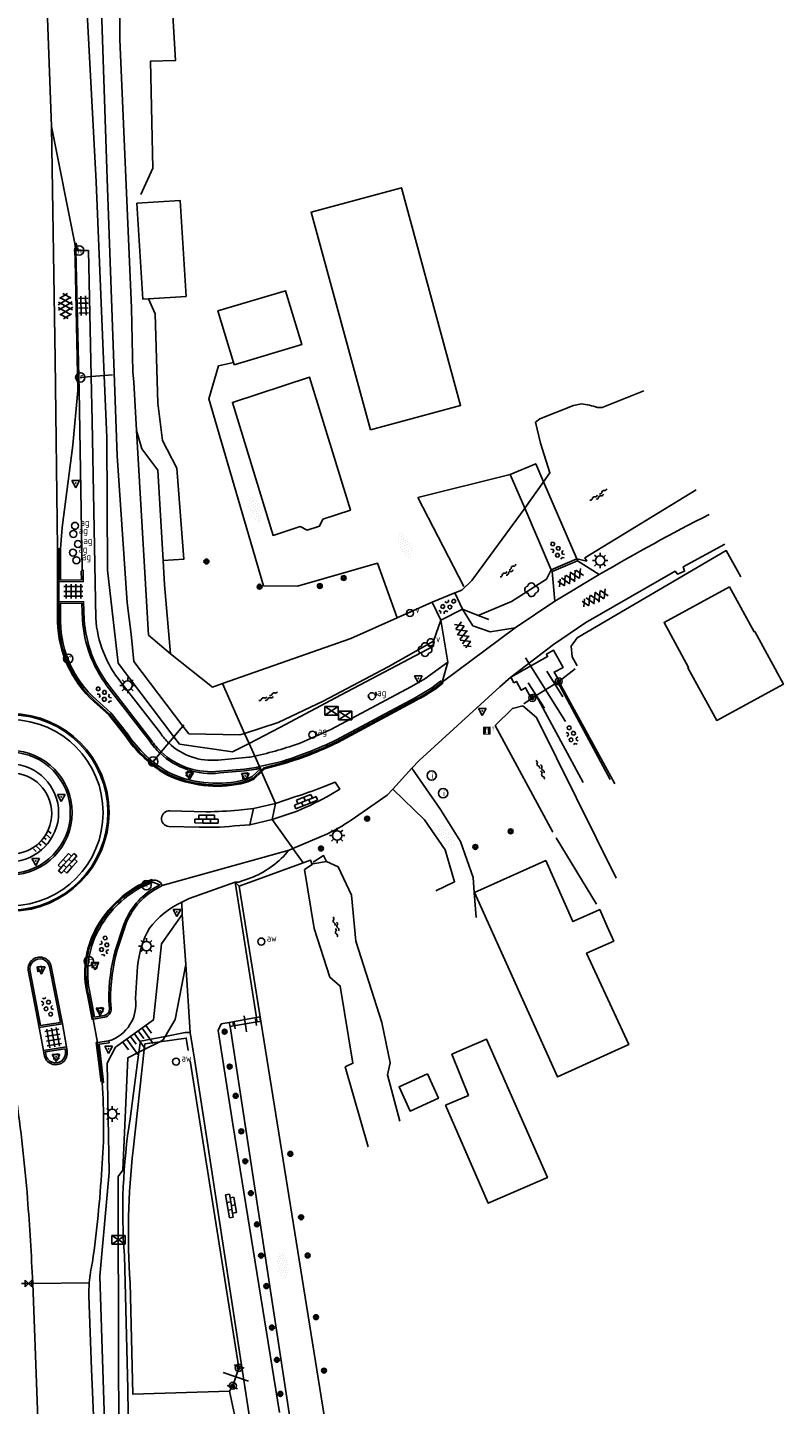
# Model space of a CAD drawing. Extents: x 121149 to 123702, y 457169 to 470031.
# Tile 23 of 87: x 122487 to 122585, y 460204 to 460381. Entities that reach past the tile are written whole.
import ezdxf

# ---------------------------------------------------------------- set-up
doc = ezdxf.new("R2010")
doc.units = 0
doc.header["$LTSCALE"] = 4
doc.layers.get('0').update_dxf_attribs({"color": 8, "linetype": 'CONTINUOUS'})
doc.layers.add('REFERENTIE', color=8, linetype='CONTINUOUS')
doc.styles.add('ISO', font='ISO')
doc.styles.get("Standard").update_dxf_attribs({"font": 'ISO'})

# ---------------------------------------------------------------- blocks, each defined once
blk = doc.blocks.new('asfalt6')
at = {"color": 0, "linetype": 'ByBlock', "lineweight": -2}
for p, q in [((-0.93, 0.18), (0.7, 1.13)), ((-0.89, -0.52), (0.89, 0.52)), ((-0.89, 0.52), (0.89, -0.52)), ((-0.76, 1.01), (0.3, 1.62)), ((-0.7, 1.13), (0.93, 0.18)), ((-0.3, 1.62), (0.76, 1.01)), ((-0.93, -0.18), (0.7, -1.13)), ((-0.76, -1.01), (0.3, -1.62)), ((-0.7, -1.13), (0.93, -0.18)), ((-0.3, -1.62), (0.76, -1.01))]:
    blk.add_line(p, q, dxfattribs=at)
blk = doc.blocks.new('bushalte')
at = {"color": 0}
blk.add_circle((0, 0), 0.6, dxfattribs=at)
at = {"color": 0, "linetype": 'Continuous', "style": 'ISO'}
blk.add_attdef('H', (-0.21, -0.4), '', height=0.8, dxfattribs=at)
blk = doc.blocks.new('kolk')
at = {"color": 0}
blk.add_circle((0, 0), 0.6, dxfattribs=at)
at = {"color": 0, "linetype": 'Continuous', "style": 'ISO'}
blk.add_attdef('KOLK', (-0.04, -0.26), '', height=0.8, dxfattribs=at)
blk = doc.blocks.new('tegels4')
at = {"color": 0, "linetype": 'ByBlock', "lineweight": -2}
for p, q in [((0.62, 0.94), (-0.62, 0.94)), ((0.62, 0.31), (-0.62, 0.31)), ((-0.31, -1.23), (-0.31, 1.25)), ((0.31, -1.23), (0.31, 1.25)), ((0.62, -0.31), (-0.62, -0.31)), ((0.62, -0.94), (-0.62, -0.94))]:
    blk.add_line(p, q, dxfattribs=at)
blk = doc.blocks.new('afsl-gas')
at = {"color": 0}
blk.add_circle((0, 0), 0.45, dxfattribs=at)
at = {"color": 0, "style": 'ISO'}
blk.add_attdef('AFSL-GAS', (0.7, 0), '', height=0.9, dxfattribs=at)
blk = doc.blocks.new('verkeersbord-pl')
at = {"linetype": 'Continuous'}
blk.add_circle((0, 0), 0.03, dxfattribs=at)
blk = doc.blocks.new('verkeersbord')
at = {"color": 0}
for p, q in [((0.5, 0.32), (-0.5, 0.32)), ((-0.5, 0.32), (0, -0.6)), ((0, -0.6), (0.5, 0.32))]:
    blk.add_line(p, q, dxfattribs=at)
blk = doc.blocks.new('struik')
at = {"color": 0, "linetype": 'Continuous'}
for centre, start, end in [((-0.44, 0), 91.0912, 268.9013), ((0, 0.44), 1.0233, 178.9632), ((0.44, 0), 271.6625, 88.3448), ((0, -0.45), 180.4729, 359.5406)]:
    blk.add_arc(centre, 0.45, start, end, dxfattribs=at)
blk = doc.blocks.new('asfalt4')
at = {"color": 0, "linetype": 'ByBlock', "lineweight": -2}
for p, q in [((-0.63, 0.38), (0.64, 1.04)), ((-0.63, 0.4), (0.66, -0.42)), ((-0.57, -0.3), (0.73, 0.38)), ((-0.53, 1.07), (0.74, 0.27)), ((-0.52, 1.14), (0.54, 1.69)), ((-0.43, 1.75), (0.63, 1.08)), ((-0.56, -0.38), (0.58, -1.1)), ((-0.49, -0.96), (0.67, -0.36)), ((-0.46, -1.19), (0.39, -1.73)), ((-0.34, -1.59), (0.57, -1.11))]:
    blk.add_line(p, q, dxfattribs=at)
blk = doc.blocks.new('water')
at = {"color": 0, "linetype": 'ByBlock', "lineweight": -2}
for centre, start, end in [((-0.01, 0.75), 129.7446, 230.2554), ((-0.32, 1.12), 309.7446, 50.2554), ((-0.32, 0.37), 309.7446, 50.2554), ((0.32, 0.01), 129.7446, 230.2554), ((0, 0.38), 309.7446, 50.2554), ((-0.01, -0.74), 129.7446, 230.2554), ((-0.32, -0.37), 309.7446, 50.2554), ((-0.32, -1.12), 309.7446, 50.2554), ((0, -0.37), 309.7446, 50.2554)]:
    blk.add_arc(centre, 0.244, start, end, dxfattribs=at)
blk = doc.blocks.new('lichtmast')
at = {"color": 0}
for p, q in [((-0.6, 0), (-1, 0)), ((-0.71, 0.71), (-0.42, 0.42)), ((0, 0.6), (0, 1)), ((0.42, 0.42), (0.71, 0.71)), ((0.6, 0), (1, 0)), ((-0.42, -0.42), (-0.71, -0.71)), ((0, -0.6), (0, -1)), ((0.42, -0.42), (0.71, -0.71))]:
    blk.add_line(p, q, dxfattribs=at)
blk.add_circle((0, 0), 0.6, dxfattribs=at)
blk = doc.blocks.new('beton4')
at = {"color": 0, "linetype": 'ByBlock', "lineweight": -2}
for p, q in [((-0.68, 0.66), (-0.45, 0.52)), ((-0.45, 0.26), (-0.68, 0.13)), ((-0.23, 1.44), (-0.45, 1.31)), ((-0.45, 1.31), (-0.45, 1.05)), ((-0.45, 1.05), (-0.23, 0.92)), ((-0.45, 0.52), (-0.45, 0.26)), ((0, 1.31), (-0.23, 1.44)), ((-0.23, 0.92), (0, 1.05)), ((0, 1.05), (0, 1.31)), ((0, 0.52), (0.23, 0.66)), ((0, 0.26), (0, 0.52)), ((0.23, 0.13), (0, 0.26)), ((0.23, 0.66), (0.45, 0.52)), ((0.45, 0.26), (0.23, 0.13)), ((0.45, 0.52), (0.45, 0.26)), ((-0.45, -0.26), (-0.23, -0.13)), ((-0.45, -0.52), (-0.45, -0.26)), ((-0.23, -0.66), (-0.45, -0.52)), ((-0.23, -0.13), (0, -0.26)), ((0, -0.52), (-0.23, -0.66)), ((0, -0.26), (0, -0.52)), ((0, -1.05), (0.23, -0.92)), ((0.23, -0.92), (0.45, -1.05)), ((0.45, -0.26), (0.68, -0.13)), ((0.45, -0.52), (0.45, -0.26)), ((0.68, -0.66), (0.45, -0.52))]:
    blk.add_line(p, q, dxfattribs=at)
blk = doc.blocks.new('tegels6')
at = {"color": 0, "linetype": 'ByBlock', "lineweight": -2}
for p, q in [((0.92, 0.95), (-0.92, 0.95)), ((0.92, 0.32), (-0.92, 0.32)), ((-0.62, -1.22), (-0.62, 1.22)), ((0, -1.22), (0, 1.22)), ((0.62, -1.22), (0.62, 1.22)), ((0.92, -0.3), (-0.92, -0.3)), ((0.92, -0.93), (-0.92, -0.93))]:
    blk.add_line(p, q, dxfattribs=at)
blk = doc.blocks.new('boom')
at = {"color": 0}
for radius in [0.315, 0.225, 0.135]:
    blk.add_circle((0, 0), radius, dxfattribs=at)
blk = doc.blocks.new('halfverhard4')
at = {"color": 0, "linetype": 'ByBlock', "lineweight": -2}
for p, q in [((-0.625, 0.625), (-0.625, 0.625)), ((-0.625, 0), (-0.625, 0)), ((-0.46875, 0.9375), (-0.46875, 0.9375)), ((-0.46875, 0.3125), (-0.46875, 0.3125)), ((-0.3125, 1.25), (-0.3125, 1.25)), ((-0.3125, 0.625), (-0.3125, 0.625)), ((-0.3125, 0), (-0.3125, 0)), ((-0.15625, 1.5625), (-0.15625, 1.5625)), ((-0.15625, 0.9375), (-0.15625, 0.9375)), ((-0.15625, 0.3125), (-0.15625, 0.3125)), ((0, 1.25), (0, 1.25)), ((0, 0.625), (0, 0.625)), ((0, 0), (0, 0)), ((0.15625, 1.5625), (0.15625, 1.5625)), ((0.15625, 0.9375), (0.15625, 0.9375)), ((0.15625, 0.3125), (0.15625, 0.3125)), ((0.3125, 1.25), (0.3125, 1.25)), ((0.3125, 0.625), (0.3125, 0.625)), ((0.3125, 0), (0.3125, 0)), ((0.46875, 0.9375), (0.46875, 0.9375)), ((0.46875, 0.3125), (0.46875, 0.3125)), ((0.625, 0.625), (0.625, 0.625)), ((0.625, 0), (0.625, 0)), ((-0.625, -0.625), (-0.625, -0.625)), ((-0.46875, -0.3125), (-0.46875, -0.3125)), ((-0.46875, -0.9375), (-0.46875, -0.9375)), ((-0.3125, -0.625), (-0.3125, -0.625)), ((-0.3125, -1.25), (-0.3125, -1.25)), ((-0.15625, -0.3125), (-0.15625, -0.3125)), ((-0.15625, -0.9375), (-0.15625, -0.9375)), ((-0.15625, -1.5625), (-0.15625, -1.5625)), ((0, -0.625), (0, -0.625)), ((0, -1.25), (0, -1.25)), ((0.15625, -0.3125), (0.15625, -0.3125)), ((0.15625, -0.9375), (0.15625, -0.9375)), ((0.15625, -1.5625), (0.15625, -1.5625)), ((0.3125, -0.625), (0.3125, -0.625)), ((0.3125, -1.25), (0.3125, -1.25)), ((0.46875, -0.3125), (0.46875, -0.3125)), ((0.46875, -0.9375), (0.46875, -0.9375)), ((0.625, -0.625), (0.625, -0.625))]:
    blk.add_line(p, q, dxfattribs=at)
blk = doc.blocks.new('verklikker')
at = {"color": 0}
blk.add_circle((0, 0), 0.45, dxfattribs=at)
at = {"color": 0, "style": 'ISO'}
blk.add_attdef('VERKLIKKER', (0.7, 0), '', height=0.9, dxfattribs=at)
blk = doc.blocks.new('klinkers4')
at = {"color": 0, "linetype": 'ByBlock', "lineweight": -2}
for p, q in [((0, 1.5), (-0.5, 1.5)), ((-0.5, 1.5), (-0.5, 0.5)), ((-0.5, 0.5), (-0.5, -0.5)), ((0, 0.5), (-0.5, 0.5)), ((0, 1.5), (0, 1)), ((0.5, 1), (0, 1)), ((0, 1), (0, 0.5)), ((0, 0.5), (0, 0)), ((0.5, 0), (0, 0)), ((0, 0), (0, -0.5)), ((0.5, 0), (0.5, 1)), ((0.5, -1), (0.5, 0)), ((-0.5, -0.5), (-0.5, -1.5)), ((0, -0.5), (-0.5, -0.5)), ((-0.5, -1.5), (0, -1.5)), ((0, -0.5), (0, -1)), ((0, -1), (0.5, -1)), ((0, -1), (0, -1.5))]:
    blk.add_line(p, q, dxfattribs=at)
blk = doc.blocks.new('inspectieput')
at = {"color": 0}
blk.add_circle((0, 0), 0.6, dxfattribs=at)
at = {"color": 0, "linetype": 'Continuous', "style": 'ISO'}
blk.add_attdef('I', (0, -0.39), '', height=0.8, dxfattribs=at)
blk = doc.blocks.new('schk')
at = {"color": 0}
for p, q in [((0.86, 0.56), (-0.86, 0.56)), ((-0.86, 0.56), (-0.86, -0.56)), ((0.86, -0.56), (0.86, 0.56)), ((-0.86, -0.56), (0.86, -0.56))]:
    blk.add_line(p, q, dxfattribs=at)
at = {"color": 0, "linetype": 'Continuous'}
for p, q in [((-0.86, 0.56), (0.86, -0.56)), ((-0.86, -0.56), (0.86, 0.56))]:
    blk.add_line(p, q, dxfattribs=at)
blk = doc.blocks.new('grensmarkering')
at = {"linetype": 'ByBlock', "lineweight": -2}
h = blk.add_hatch(color=0, dxfattribs=at)
h.dxf.hatch_style = 1
h.paths.add_polyline_path([(0.5, 0.43, 0.414214), (0.43, 0.5), (-0.43, 0.5, 0.414214), (-0.5, 0.43), (-0.5, -0.43, 0.414214), (-0.43, -0.5), (0.43, -0.5, 0.414214), (0.5, -0.43)])
h.paths.add_polyline_path([(0.14, -0.24), (0.16, -0.24), (0.16, -0.27, -0.083333), (-0.16, -0.27), (-0.16, -0.24), (-0.14, -0.24), (-0.08, 0.22, -0.219912), (-0.05, 0.27, 0.457379), (-0.04, 0.32, -2.245674), (0.04, 0.32, 0.457379), (0.05, 0.27, -0.219912), (0.08, 0.22)], flags=16)
h.paths.add_polyline_path([(0.16, -0.32), (0.16, -0.41, -0.083333), (-0.16, -0.41), (-0.16, -0.32, 0.083333)], flags=16)
at = {"color": 0, "linetype": 'ByBlock', "lineweight": -2}
blk.add_attdef('GRENSMARKERING', (0.6, 0), '', height=0.5, dxfattribs=at)
blk = doc.blocks.new('paal')
at = {"color": 0}
for radius in [0.45, 0.2]:
    blk.add_circle((0, 0), radius, dxfattribs=at)
blk = doc.blocks.new('DRHEK')
at = {"color": 0, "linetype": 'Continuous'}
for p, q in [((-0.5, 0.7), (0.5, 0.7)), ((1.25, 0), (-1.25, 0)), ((-0.5, -0.7), (0.5, -0.7))]:
    blk.add_line(p, q, dxfattribs=at)
blk = doc.blocks.new('klinkers6')
at = {"color": 0, "linetype": 'ByBlock', "lineweight": -2}
for p, q in [((-0.25, 1), (-0.75, 1)), ((-0.75, 1), (-0.75, 0)), ((-0.25, 0), (-0.75, 0)), ((-0.75, 0), (-0.75, -1)), ((0.25, 1.5), (-0.25, 1.5)), ((-0.25, 1.5), (-0.25, 0.5)), ((0.25, 0.5), (-0.25, 0.5)), ((-0.25, 0.5), (-0.25, -0.5)), ((0.25, 0.5), (0.25, 1.5)), ((0.75, 1), (0.25, 1)), ((0.25, -0.5), (0.25, 0.5)), ((0.75, 0), (0.75, 1)), ((-0.75, -1), (-0.25, -1)), ((-0.25, -0.5), (-0.25, 0)), ((0.25, -0.5), (-0.25, -0.5)), ((-0.25, -0.5), (-0.25, -1.5)), ((-0.25, -1.5), (0.25, -1.5)), ((0.75, 0), (0.25, 0)), ((0.25, 0), (0.25, -0.5)), ((0.25, -1.5), (0.25, -0.5)), ((0.25, -1), (0.75, -1)), ((0.75, -1), (0.75, 0))]:
    blk.add_line(p, q, dxfattribs=at)
blk = doc.blocks.new('talud')
at = {"color": 0}
for p, q in [((0, 0.75), (0.5, 0.75)), ((0, 0.5), (1, 0.5)), ((0, 0.25), (0.5, 0.25)), ((0, 0), (1, 0)), ((0, -0.25), (0.5, -0.25)), ((0, -0.5), (1, -0.5)), ((0, -0.75), (0.5, -0.75))]:
    blk.add_line(p, q, dxfattribs=at)
blk = doc.blocks.new('afsl-water')
at = {"color": 0}
blk.add_circle((0, 0), 0.45, dxfattribs=at)
at = {"color": 0, "style": 'ISO'}
blk.add_attdef('AFSL-WATER', (0.7, 0), '', height=0.9, dxfattribs=at)
blk = doc.blocks.new('kilometerpaal')
at = {"color": 0}
for p, q in [((-0.44, 0.44), (0.44, -0.44)), ((-0.44, -0.44), (-0.44, 0.44)), ((0.44, 0.44), (-0.44, -0.44)), ((0.44, -0.44), (0.44, 0.44))]:
    blk.add_line(p, q, dxfattribs=at)
at = {"color": 0, "style": 'ISO'}
blk.add_attdef('KILOMETERPAAL', (0.59, 0.87), '', height=2.5, dxfattribs=at)

msp = doc.modelspace()

# ---------------------------------------------------------------- linework, layer by layer
at = {"layer": 'REFERENTIE'}
for points in [[(122490.509, 460368.313), (122489.093, 460406.765)], [(122497.313, 460336.236), (122496.27, 460361.163), (122494.446, 460394.941)], [(122500.78, 460302.9), (122500.25, 460306.938), (122498.947, 460325.875), (122497.698, 460361.57), (122496.555, 460394.888)], [(122499.24, 460394.381), (122499.301, 460379.52)], [(122522.564, 460392.549), (122505.625, 460391.468), (122506.468, 460376.78), (122503.259, 460376.708), (122503.567, 460362.916), (122502.021, 460359.526)], [(122499.301, 460379.52), (122500.81, 460344.958)], [(122490.509, 460368.313), (122490.974, 460338.321), (122491.297, 460313.921)], [(122493.501, 460353.246), (122490.509, 460368.313)], [(122531.588, 460329.212), (122523.952, 460357.242), (122535.568, 460360.407), (122543.204, 460332.379), (122531.588, 460329.212)], [(122507.84, 460346.4), (122507.08, 460358.77), (122501.51, 460358.42), (122502.27, 460346.06), (122503.011, 460346.105)], [(122493.501, 460353.246), (122493.674, 460353.264), (122493.849, 460352.305)], [(122493.648, 460352.281), (122493.501, 460353.246)], [(122493.92, 460334.308), (122493.562, 460351.091), (122493.534, 460352.304), (122493.648, 460352.281)], [(122493.849, 460352.305), (122493.648, 460352.281)], [(122494.053, 460334.297), (122493.648, 460352.281)], [(122495.622, 460336.097), (122495.286, 460352.307), (122493.849, 460352.305)], [(122503.011, 460346.105), (122507.84, 460346.4)], [(122504.885, 460312.381), (122507.573, 460312.573), (122506.651, 460324.285), (122504.82, 460327.869), (122504.225, 460332.669), (122503.84, 460344.161), (122503.011, 460346.105)], [(122514.024, 460337.595), (122522.742, 460340.203), (122520.65, 460347.131), (122511.948, 460344.535), (122513.937, 460337.888)], [(122500.81, 460344.958), (122501.003, 460336.707)], [(122513.937, 460337.888), (122512.012, 460337.463), (122510.764, 460333.219), (122517.814, 460309.122), (122522.176, 460309.095), (122532.5, 460312.048), (122535.042, 460304.998)], [(122513.937, 460337.888), (122514.024, 460337.595)], [(122494.218, 460335.981), (122495.622, 460336.097)], [(122495.622, 460336.097), (122497.313, 460336.236)], [(122496.199, 460304.963), (122495.741, 460330.361), (122495.622, 460336.097)], [(122497.313, 460336.236), (122498.351, 460336.321)], [(122506.278, 460289.696), (122499.11, 460299.164), (122497.733, 460311.133), (122497.648, 460328.234), (122497.313, 460336.236)], [(122501.003, 460336.707), (122501.107, 460335.361)], [(122501.438, 460329.149), (122501.107, 460335.361)], [(122525.45, 460317.72), (122525.029, 460316.812), (122523.419, 460316.286), (122522.544, 460316.771), (122519.05, 460315.63), (122513.81, 460332.75), (122523.75, 460335.99), (122529, 460318.88), (122525.45, 460317.72)], [(122491.67, 460313.885), (122491.872, 460316.625), (122493.263, 460327.271), (122493.92, 460334.308)], [(122493.92, 460334.308), (122494.053, 460334.297)], [(122494.468, 460311.159), (122494.053, 460334.297)], [(122566.8, 460334.252), (122561.44, 460332.12), (122560.82, 460332.1)], [(122558.76, 460332.58), (122557.72, 460332.36), (122553.42, 460330.64), (122552.86, 460330.2), (122553.475, 460327.505), (122554.706, 460323.707), (122553.881, 460322.525)], [(122501.438, 460329.149), (122503.02, 460302.766)], [(122504.885, 460312.381), (122504.187, 460324.021), (122502.158, 460326.766), (122501.438, 460329.149)], [(122549.592, 460323.461), (122552.877, 460324.853), (122553.881, 460322.525)], [(122537.674, 460320.517), (122549.592, 460323.461)], [(122551.459, 460319.127), (122549.592, 460323.461)], [(122551.459, 460319.127), (122553.881, 460322.525)], [(122553.881, 460322.525), (122558.159, 460312.6)], [(122573.535, 460321.48), (122559.208, 460312.733), (122559.442, 460312.318), (122558.159, 460312.6)], [(122537.674, 460320.517), (122543.627, 460309.026)], [(122551.369, 460319), (122551.459, 460319.127)], [(122554.88, 460311.19), (122551.459, 460319.127)], [(122551.369, 460319), (122544.636, 460309.83)], [(122491.294, 460304.485), (122491.284, 460307.267), (122491.285, 460312.283), (122491.297, 460313.921)], [(122491.456, 460313.879), (122491.297, 460313.921)], [(122491.447, 460309.634), (122491.456, 460313.879)], [(122491.456, 460313.879), (122491.67, 460313.885)], [(122491.67, 460313.885), (122491.667, 460312.86), (122491.672, 460309.863), (122494.359, 460309.907), (122494.35, 460311.001), (122494.468, 460311.159)], [(122577.217, 460314.498), (122571.867, 460311.565), (122572.045, 460311.013), (122571.154, 460310.618), (122570.853, 460311.017), (122559.343, 460304.406), (122555.143, 460301.582), (122549.666, 460297.366)], [(122505.821, 460300.355), (122505.073, 460309.252), (122504.885, 460312.381)], [(122558.159, 460312.6), (122554.88, 460311.19)], [(122554.979, 460310.959), (122558.267, 460312.35)], [(122579.289, 460310.271), (122577.401, 460313.663), (122558.221, 460302.414), (122557.455, 460301.347), (122557.57, 460299.971), (122558.219, 460298.827)], [(122558.159, 460312.6), (122558.267, 460312.35)], [(122558.267, 460312.35), (122561.06, 460310.585)], [(122491.447, 460309.634), (122494.602, 460309.686), (122494.573, 460311.15), (122494.468, 460311.159)], [(122554.88, 460311.19), (122554.245, 460310.009), (122549.773, 460307.133), (122545.468, 460305.325)], [(122554.979, 460310.959), (122554.88, 460311.19)], [(122555.331, 460307.174), (122554.979, 460310.959)], [(122561.06, 460310.585), (122555.331, 460307.174)], [(122491.447, 460309.634), (122491.435, 460307.115)], [(122544.636, 460309.83), (122543.353, 460308.593), (122542.451, 460308.223)], [(122577.84, 460309.02), (122569.4, 460304.41), (122572.56, 460298.62), (122572.48, 460298.57), (122576.18, 460291.79), (122584.78, 460296.48), (122581.08, 460303.27), (122581, 460303.22), (122577.84, 460309.02)], [(122491.444, 460304.487), (122491.435, 460307.115)], [(122491.435, 460307.115), (122494.638, 460307.08), (122494.717, 460304.747)], [(122494.492, 460304.735), (122494.42, 460306.857), (122491.661, 460306.888), (122491.669, 460304.49)], [(122539.519, 460307.036), (122535.042, 460304.998)], [(122542.451, 460308.223), (122539.519, 460307.036)], [(122539.519, 460307.036), (122540.669, 460304.714)], [(122543.428, 460306.141), (122542.451, 460308.223)], [(122550.243, 460303.723), (122555.331, 460307.174)], [(122535.042, 460304.998), (122529.082, 460302.369), (122512.537, 460296.556)], [(122543.428, 460306.141), (122540.669, 460304.714)], [(122543.428, 460306.141), (122544.783, 460303.997), (122546.994, 460303.206), (122550.243, 460303.723)], [(122543.428, 460306.141), (122545.468, 460305.325)], [(122545.468, 460305.325), (122546.822, 460304.784)], [(122540.669, 460304.714), (122539.696, 460302.018)], [(122540.669, 460304.714), (122541.556, 460299.309)], [(122550.243, 460303.723), (122540.836, 460296.715)], [(122507.435, 460291.077), (122501.126, 460299.376), (122500.78, 460302.9)], [(122503.02, 460302.766), (122505.821, 460300.355)], [(122539.696, 460302.018), (122539.711, 460301.362), (122527.833, 460295.071), (122519.926, 460290.867), (122515.956, 460288.829)], [(122519.682, 460291.528), (122525.483, 460294.265), (122533.863, 460298.692), (122539.696, 460302.018)], [(122511.236, 460296.099), (122505.821, 460300.355)], [(122555.707, 460296.74), (122555.662, 460296.824), (122555.857, 460296.993), (122555.243, 460298.016), (122556.402, 460298.623), (122555.178, 460300.837), (122554.275, 460300.333), (122554.401, 460300.019), (122549.666, 460297.366)], [(122541.556, 460299.309), (122538.612, 460297.154), (122536.89, 460296.146), (122526.505, 460290.606), (122522.621, 460288.919)], [(122540.836, 460296.715), (122541.556, 460299.309)], [(122557.972, 460298.424), (122555.833, 460296.819), (122563.069, 460283.648)], [(122503.153, 460289.127), (122497.656, 460296.265)], [(122497.835, 460296.401), (122503.335, 460289.259)], [(122504.572, 460290.108), (122499.444, 460296.729)], [(122512.537, 460296.556), (122511.236, 460296.099)], [(122512.537, 460296.556), (122515.382, 460290.126)], [(122549.666, 460297.366), (122548.23, 460296.104), (122537.841, 460286.647), (122536.924, 460285.642)], [(122540.836, 460296.715), (122540.901, 460296.589), (122539.886, 460295.795)], [(122540.683, 460296.891), (122540.836, 460296.715)], [(122552.924, 460294.993), (122552.794, 460295.234), (122552.176, 460294.888), (122551.557, 460296.002), (122551.014, 460295.679), (122550.385, 460296.82), (122550.074, 460296.639), (122549.666, 460297.366)], [(122552.924, 460294.993), (122555.707, 460296.74)], [(122562.443, 460284.182), (122555.707, 460296.74)], [(122500.107, 460289.934), (122498, 460292.622), (122496.094, 460294.313)], [(122496.244, 460294.481), (122498.165, 460292.777), (122500.289, 460290.066)], [(122527.223, 460289.279), (122537.361, 460294.694)], [(122537.459, 460294.526), (122527.314, 460289.071)], [(122537.527, 460294.393), (122527.379, 460288.936)], [(122531.508, 460294.513), (122531.276, 460295.007)], [(122532.389, 460294.995), (122532.246, 460295.498)], [(122551.325, 460293.936), (122552.438, 460294.688)], [(122552.438, 460294.688), (122552.924, 460294.993)], [(122558.993, 460283.779), (122552.924, 460294.993)], [(122499.985, 460289.846), (122497.89, 460292.519), (122495.994, 460294.201)], [(122555.091, 460277.395), (122547.668, 460291.134), (122549.868, 460293.35), (122551.208, 460293.664), (122552.975, 460292.173), (122563.247, 460271.488)], [(122506.278, 460289.696), (122507.435, 460291.077)], [(122507.435, 460291.077), (122507.571, 460291.239)], [(122515.382, 460290.126), (122514.76, 460289.923), (122508.213, 460290.054), (122507.435, 460291.077)], [(122519.682, 460291.528), (122515.382, 460290.126)], [(122505.606, 460288.895), (122506.278, 460289.696)], [(122515.956, 460288.829), (122513.818, 460287.731), (122506.996, 460288.748), (122506.278, 460289.696)], [(122515.382, 460290.126), (122515.956, 460288.829)], [(122524.683, 460289.91), (122524.519, 460290.37)], [(122503.59, 460286.49), (122504.492, 460287.567)], [(122504.492, 460287.567), (122504.637, 460287.739)], [(122504.637, 460287.739), (122505.606, 460288.895)], [(122515.956, 460288.829), (122516.678, 460287.199)], [(122516.678, 460287.199), (122517.278, 460285.842)], [(122515.918, 460287.044), (122511.967, 460286.696)], [(122512.147, 460285.25), (122515.349, 460285.519), (122516.875, 460285.752), (122517.278, 460285.842)], [(122517.371, 460285.633), (122516.917, 460285.531), (122515.375, 460285.295), (122512.169, 460285.026)], [(122514.821, 460284.007), (122515.673, 460284.222), (122516.345, 460284.557), (122517.406, 460285.554)], [(122517.278, 460285.842), (122519.807, 460286.409)], [(122517.278, 460285.842), (122517.371, 460285.633)], [(122517.525, 460285.667), (122517.371, 460285.633)], [(122517.371, 460285.633), (122517.406, 460285.554)], [(122517.406, 460285.554), (122517.525, 460285.667)], [(122517.406, 460285.554), (122517.502, 460285.336)], [(122519.822, 460286.207), (122517.877, 460285.689), (122517.502, 460285.336)], [(122519.864, 460286.063), (122517.952, 460285.554), (122517.566, 460285.191)], [(122536.924, 460285.642), (122534.46, 460282.939)], [(122536.924, 460285.642), (122540.623, 460280.325), (122543.189, 460276.188), (122544.81, 460271.545), (122544.963, 460269.652), (122545.223, 460266.42)], [(122507.963, 460285.208), (122508.53, 460285.112), (122508.434, 460284.545), (122507.867, 460284.641), (122507.963, 460285.208)], [(122517.502, 460285.336), (122516.475, 460284.37), (122515.752, 460284.01), (122514.872, 460283.788)], [(122517.566, 460285.191), (122516.562, 460284.246), (122515.804, 460283.869), (122514.906, 460283.642)], [(122515.051, 460284.949), (122515.727, 460285.049), (122515.827, 460284.373), (122515.151, 460284.273), (122515.051, 460284.949)], [(122517.502, 460285.336), (122517.566, 460285.191)], [(122517.566, 460285.191), (122519.375, 460281.104)], [(122526.491, 460282.245), (122527.623, 460282.95), (122527.055, 460283.838), (122525.405, 460283.215)], [(122521.827, 460281.945), (122519.375, 460281.104)], [(122534.46, 460282.939), (122533.737, 460282.147), (122529.091, 460278.93)], [(122534.46, 460282.939), (122538.536, 460278.989), (122541.221, 460275.141), (122542.422, 460271.023), (122540.021, 460269.864)], [(122510.446, 460280.028), (122505.763, 460280.137)], [(122516.515, 460280.454), (122514.607, 460280.252)], [(122516.038, 460278.362), (122516.515, 460280.454)], [(122516.515, 460280.454), (122519.375, 460281.104)], [(122519.375, 460281.104), (122518.941, 460279.039)], [(122518.941, 460279.039), (122522.153, 460280.12)], [(122514.746, 460278.269), (122516.038, 460278.362)], [(122516.038, 460278.362), (122518.941, 460279.039)], [(122518.941, 460279.039), (122521.543, 460275.405)], [(122505.603, 460278.133), (122509.513, 460278.041)], [(122526.047, 460277.198), (122521.612, 460275.308)], [(122555.515, 460276.693), (122560.687, 460268.134)], [(122504.778, 460270.534), (122521.107, 460275.093)], [(122521.612, 460275.308), (122521.107, 460275.093)], [(122521.543, 460275.405), (122521.612, 460275.308)], [(122521.612, 460275.308), (122522.929, 460273.468)], [(122514.69, 460270.451), (122522.929, 460273.468)], [(122522.929, 460273.468), (122523.866, 460273.811), (122524.071, 460273.254)], [(122531.272, 460236.856), (122528.349, 460247.174), (122529.334, 460247.635), (122527.692, 460257.573), (122526.374, 460258.746), (122524.359, 460264.998), (122523.083, 460272.574), (122524.071, 460273.254)], [(122524.071, 460273.254), (122524.154, 460273.311), (122525.941, 460273.622)], [(122525.941, 460273.622), (122525.541, 460274.386), (122524.217, 460273.536)], [(122525.941, 460273.622), (122527.433, 460272.92), (122529.134, 460269.29), (122529.693, 460263.354), (122533.046, 460252.896), (122534.116, 460247.69), (122533.781, 460246.141), (122535.391, 460240.158)], [(122561.038, 460267.4), (122559.395, 460266.665), (122557.67, 460265.893), (122554.16, 460273.733), (122544.971, 460269.62)], [(122503.499, 460271.177), (122503.424, 460271.3), (122501.674, 460270.519)], [(122516.435, 460271.61), (122514.576, 460270.96), (122514.347, 460270.98), (122514.145, 460270.947)], [(122501.74, 460270.377), (122503.499, 460271.177)], [(122503.563, 460270.962), (122501.842, 460270.177)], [(122503.546, 460270.097), (122504.482, 460270.625), (122503.563, 460270.962)], [(122504.778, 460270.534), (122503.661, 460269.904)], [(122514.145, 460270.947), (122508.251, 460268.858)], [(122514.145, 460270.947), (122514.69, 460270.451)], [(122514.145, 460270.947), (122516.917, 460253.547)], [(122526.585, 460196.395), (122514.69, 460270.451)], [(122544.971, 460269.62), (122555.679, 460245.873), (122564.848, 460250.073), (122559.415, 460261.799), (122562.929, 460263.372), (122562.084, 460265.259)], [(122508.251, 460268.858), (122507.278, 460268.389)], [(122507.326, 460266.778), (122507.278, 460268.389)], [(122499.036, 460110.283), (122499.999, 460113.561), (122498.466, 460148.711), (122497.574, 460193.486), (122496.727, 460220.194), (122497.938, 460233.566), (122497.66, 460247.655), (122498.763, 460249.698), (122503.644, 460253.228), (122504.694, 460263.027), (122507.326, 460266.778)], [(122507.792, 460260.354), (122507.326, 460266.778)], [(122562.084, 460265.259), (122561.111, 460267.433), (122561.038, 460267.4)], [(122498.757, 460262.251), (122499.704, 460265.118)], [(122499.918, 460265.049), (122498.972, 460262.186)], [(122487.554, 460259.414), (122488.929, 460252.24)], [(122487.771, 460259.464), (122489.107, 460252.493), (122491.65, 460252.896)], [(122489.224, 460260.131), (122489.324, 460259.552), (122488.745, 460259.452), (122488.645, 460260.031), (122489.224, 460260.131)], [(122491.65, 460252.896), (122490.25, 460260.068)], [(122491.904, 460252.711), (122490.468, 460260.112)], [(122496.439, 460260.462), (122496.343, 460259.856), (122495.737, 460259.952), (122495.833, 460260.558), (122496.439, 460260.462)], [(122501.315, 460255.965), (122501.594, 460260.091)], [(122507.792, 460260.354), (122506.435, 460253.286), (122505.159, 460251.101)], [(122508.363, 460251.617), (122507.792, 460260.354)], [(122495.134, 460256.454), (122495.735, 460253.302), (122495.745, 460253.3), (122495.882, 460253.33)], [(122495.882, 460253.33), (122495.281, 460256.486)], [(122495.501, 460256.534), (122496.062, 460253.587), (122497.321, 460253.79)], [(122497.96, 460254.652), (122497.897, 460255.669)], [(122498.122, 460255.677), (122498.184, 460254.67)], [(122497.36, 460253.569), (122495.882, 460253.33)], [(122497.045, 460254.83), (122497.135, 460254.266), (122496.571, 460254.176), (122496.481, 460254.74), (122497.045, 460254.83)], [(122516.873, 460253.54), (122513.879, 460252.981)], [(122516.917, 460253.547), (122516.873, 460253.54)], [(122516.984, 460252.951), (122516.873, 460253.54)], [(122516.917, 460253.547), (122517.353, 460253.617), (122517.446, 460253.034), (122516.984, 460252.951)], [(122491.904, 460252.711), (122488.929, 460252.24)], [(122489.477, 460249.27), (122488.929, 460252.24)], [(122492.435, 460249.757), (122491.904, 460252.711)], [(122495.882, 460253.33), (122496.432, 460250.328)], [(122513.412, 460252.894), (122512.38, 460252.701), (122511.982, 460251.844), (122513.864, 460239.793), (122519.866, 460202.643)], [(122513.879, 460252.981), (122513.412, 460252.894)], [(122513.412, 460252.894), (122513.524, 460252.381)], [(122513.524, 460252.381), (122513.958, 460252.472)], [(122513.524, 460252.381), (122525.17, 460176.133), (122526.771, 460168.309), (122527.358, 460168.335), (122527.916, 460165.551)], [(122513.958, 460252.472), (122513.879, 460252.981)], [(122516.984, 460252.951), (122513.958, 460252.472)], [(122497.031, 460245.279), (122496.899, 460245.257), (122496.262, 460250.304), (122496.432, 460250.328)], [(122496.432, 460250.328), (122497.902, 460250.511)], [(122497.031, 460245.279), (122496.432, 460250.328)], [(122497.902, 460250.511), (122497.919, 460250.267), (122496.653, 460250.108), (122497.225, 460245.163), (122497.032, 460245.148)], [(122501.769, 460249.052), (122501.96, 460250.483), (122505.159, 460251.101)], [(122502.459, 460249.396), (122502.541, 460250.136), (122504.481, 460250.407)], [(122504.481, 460250.407), (122502.459, 460249.396)], [(122504.481, 460250.407), (122507.86, 460250.88), (122508.114, 460249.275)], [(122504.866, 460250.6), (122504.481, 460250.407)], [(122505.159, 460251.101), (122504.866, 460250.6)], [(122505.159, 460251.101), (122507.707, 460251.594)], [(122507.707, 460251.594), (122508.363, 460251.617)], [(122516.016, 460202.069), (122510.304, 460239.302), (122508.95, 460247.911), (122508.363, 460251.617)], [(122541.245, 460242.247), (122544.206, 460243.487), (122542.083, 460248.792), (122546.524, 460250.746), (122554.375, 460232.917), (122546.765, 460229.597), (122541.245, 460242.247)], [(122492.435, 460249.757), (122489.477, 460249.27)], [(122489.477, 460249.27), (122489.564, 460248.725)], [(122489.784, 460248.758), (122489.732, 460249.087), (122492.249, 460249.504)], [(122491.362, 460248.83), (122491.434, 460248.226), (122490.83, 460248.154), (122490.758, 460248.758), (122491.362, 460248.83)], [(122492.249, 460249.504), (122492.295, 460249.15)], [(122492.515, 460249.183), (122492.435, 460249.757)], [(122501.769, 460249.052), (122500.348, 460248.341), (122499.714, 460233.864), (122499.075, 460233.054), (122499.133, 460207.914), (122499.392, 460178.05), (122500.711, 460137.279), (122501.85, 460114.409), (122503.898, 460113.407)], [(122500.625, 460240.474), (122501.769, 460249.052)], [(122501.024, 460236.461), (122502.459, 460249.396)], [(122502.459, 460249.396), (122501.769, 460249.052)], [(122508.38, 460247.928), (122509.746, 460239.262), (122514.629, 460208.4)], [(122497.032, 460245.148), (122497.031, 460245.279)], [(122538.946, 460246.257), (122535.284, 460244.62), (122536.695, 460241.471), (122540.347, 460243.124), (122538.946, 460246.257)], [(122500.32, 460205.674), (122499.89, 460222.885)], [(122486.633, 460219.253), (122488.089, 460219.269)], [(122488.089, 460219.269), (122488.086, 460219.347)], [(122488.089, 460219.269), (122495.372, 460219.346)], [(122491.801, 460111.427), (122491.799, 460111.487), (122490.86, 460139.798), (122489.89, 460169.171), (122488.967, 460196.047), (122488.089, 460219.269)], [(122513.444, 460205.399), (122500.992, 460205.003), (122500.642, 460219.353)], [(122498.991, 460111.675), (122498.032, 460139.515), (122497.128, 460169.229), (122495.995, 460200.296), (122495.68, 460208.247), (122495.315, 460217.672)], [(122514.629, 460208.4), (122513.864, 460206.095)], [(122500.32, 460205.674), (122500.424, 460199.342)], [(122513.864, 460206.095), (122513.444, 460205.399)], [(122513.444, 460205.399), (122514.584, 460199.971)]]:
    msp.add_lwpolyline(points, dxfattribs=at)
for points in [[(122560.82, 460332.1, 0.0486187), (122558.76, 460332.58)], [(122561.06, 460310.585, -0.0158246), (122575.204, 460318.315)], [(122499.444, 460296.729, -0.152182), (122496.199, 460304.963)], [(122495.994, 460294.201, -0.2069035), (122491.294, 460304.485)], [(122496.094, 460294.313, -0.2069781), (122491.444, 460304.487)], [(122491.669, 460304.49, 0.2069277), (122496.244, 460294.481)], [(122497.656, 460296.265, -0.144048), (122494.492, 460304.735)], [(122494.717, 460304.747, 0.1440581), (122497.835, 460296.401)], [(122537.361, 460294.694, 0.0346101), (122540.683, 460296.891)], [(122540.836, 460296.715, -0.0506578), (122537.459, 460294.526)], [(122539.886, 460295.795, -0.0236864), (122537.527, 460294.393)], [(122485.331, 460267.215, 0.9884534), (122485.331, 460292.677)], [(122485.331, 460267.365, 0.9883157), (122485.331, 460292.527)], [(122485.331, 460267.913, 0.985622), (122485.331, 460291.908)], [(122505.457, 460284.737, -0.1152103), (122499.985, 460289.846)], [(122505.526, 460284.87, -0.1151392), (122500.107, 460289.934)], [(122500.289, 460290.066, 0.1150215), (122505.63, 460285.07)], [(122504.492, 460287.567, -0.0534454), (122503.153, 460289.127)], [(122503.335, 460289.259, 0.0538695), (122504.637, 460287.739)], [(122505.606, 460288.895, -0.0494047), (122504.572, 460290.108)], [(122519.807, 460286.409, 0.0355911), (122527.223, 460289.279)], [(122527.314, 460289.071, -0.0421428), (122519.822, 460286.207)], [(122485.331, 460271.895, 0.977243), (122485.331, 460287.934)], [(122485.331, 460272.121, 0.9755471), (122485.331, 460287.702)], [(122512.169, 460285.026, -0.2207107), (122504.492, 460287.567)], [(122504.637, 460287.739, 0.221152), (122512.147, 460285.25)], [(122511.967, 460286.696, -0.2196223), (122505.606, 460288.895)], [(122516.678, 460287.199, -0.0037897), (122515.918, 460287.044)], [(122522.621, 460288.919, -0.0356562), (122516.678, 460287.199)], [(122527.379, 460288.936, -0.0421739), (122519.864, 460286.063)], [(122485.331, 460273.591, 0.9654681), (122485.331, 460286.217)], [(122485.331, 460274.6, 1), (122485.331, 460285.02)], [(122514.906, 460283.642, -0.1622315), (122505.457, 460284.737)], [(122514.872, 460283.788, -0.1620033), (122505.526, 460284.87)], [(122505.63, 460285.07, 0.1617765), (122514.821, 460284.007)], [(122525.405, 460283.215, -0.025655), (122521.827, 460281.945)], [(122522.153, 460280.12, 0.0305545), (122526.491, 460282.245)], [(122505.763, 460280.137, 0.9929791), (122505.603, 460278.133)], [(122514.607, 460280.252, -0.0206729), (122510.446, 460280.028)], [(122529.091, 460278.93, -0.0314495), (122526.047, 460277.198)], [(122509.513, 460278.041, 0.035153), (122514.746, 460278.269)], [(122521.107, 460275.093, -0.1222499), (122516.435, 460271.61)], [(122501.674, 460270.519, 0.1414194), (122496.189, 460264.888)], [(122496.321, 460264.817, -0.1418174), (122501.74, 460270.377)], [(122501.842, 460270.177, 0.1417193), (122496.519, 460264.711)], [(122499.704, 460265.118, -0.1774359), (122503.546, 460270.097)], [(122503.661, 460269.904, 0.1772638), (122499.918, 460265.049)], [(122503.499, 460271.177, -0.3951907), (122504.778, 460270.534)], [(122503.117, 460265.054, -0.1131351), (122507.278, 460268.389)], [(122496.189, 460264.888, 0.1843653), (122495.134, 460256.454)], [(122495.281, 460256.486, -0.184597), (122496.321, 460264.817)], [(122496.519, 460264.711, 0.1846795), (122495.501, 460256.534)], [(122501.594, 460260.091, -0.1041905), (122503.117, 460265.054)], [(122490.468, 460260.112, 1.0275188), (122487.554, 460259.414)], [(122490.25, 460260.068, 1.0303216), (122487.771, 460259.464)], [(122497.897, 460255.669, -0.0714184), (122498.757, 460262.251)], [(122498.972, 460262.186, 0.0712939), (122498.122, 460255.677)], [(122497.902, 460250.511, 0.3691122), (122501.315, 460255.965)], [(122497.321, 460253.79, 0.3869479), (122497.96, 460254.652)], [(122498.184, 460254.67, -0.3869982), (122497.36, 460253.569)], [(122489.564, 460248.725, 1.0091911), (122492.515, 460249.183)], [(122492.295, 460249.15, -1.0106791), (122489.784, 460248.758)], [(122496.986, 460234.046, 0.0390921), (122497.032, 460245.148)], [(122487.423, 460230.219, 0.0154329), (122485.932, 460243.495)], [(122499.89, 460222.885, -0.0575944), (122500.625, 460240.474)], [(122500.642, 460219.353, -0.0473462), (122501.024, 460236.461)], [(122495.788, 460222.02, 0.0201222), (122496.986, 460234.046)], [(122488.086, 460219.347, 0.0074451), (122487.423, 460230.219)], [(122495.372, 460219.346, -0.0374223), (122495.788, 460222.02)], [(122495.315, 460217.672, -0.0233111), (122495.372, 460219.346)]]:
    msp.add_lwpolyline(points, format="xyb", dxfattribs=at)

# ---------------------------------------------------------------- block references
at = {"layer": 'REFERENTIE', "linetype": 'Continuous'}
for name, p, values in [('bushalte', (122494.067, 460352.332), {'H': 'h'}), ('kolk', (122494.218, 460335.981), {'KOLK': 'r'}), ('afsl-gas', (122493.543, 460316.86), {'AFSL-GAS': 'ag'}), ('afsl-gas', (122493.326, 460315.822), {'AFSL-GAS': 'ag'}), ('afsl-gas', (122493.267, 460313.413), {'AFSL-GAS': 'ag'}), ('afsl-gas', (122493.909, 460314.515), {'AFSL-GAS': 'ag'}), ('afsl-gas', (122493.724, 460312.43), {'AFSL-GAS': 'ag'}), ('verklikker', (122536.68, 460305.63), {'VERKLIKKER': 'v'}), ('verklikker', (122539.335, 460301.869), {'VERKLIKKER': 'v'}), ('kolk', (122492.661, 460299.751), {'KOLK': 'r'}), ('afsl-gas', (122531.769, 460294.919), {'AFSL-GAS': 'ag'}), ('grensmarkering', (122546.588, 460290.478), {'GRENSMARKERING': '?'}), ('afsl-gas', (122524.117, 460289.957), {'AFSL-GAS': 'ag'}), ('kolk', (122503.59, 460286.49), {'KOLK': 'r'}), ('inspectieput', (122539.476, 460284.687), {'I': 'i'}), ('inspectieput', (122540.947, 460282.414), {'I': 'i'}), ('kolk', (122502.74, 460270.562), {'KOLK': 'r'}), ('afsl-water', (122517.521, 460263.313), {'AFSL-WATER': 'aw'}), ('kolk', (122495.308, 460260.771), {'KOLK': 'r'}), ('afsl-water', (122506.548, 460247.854), {'AFSL-WATER': 'aw'})]:
    msp.add_blockref(name, p, dxfattribs=at).add_auto_attribs(values)
for name, p, rotation in [('asfalt6', (122492.306, 460345.166), 181.4320961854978), ('tegels4', (122494.617, 460345.228), 181.5466102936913), ('water', (122561.033, 460320.76), 303.8330286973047), ('halfverhard4', (122516.727, 460318.993), 197.818888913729), ('halfverhard4', (122536.022, 460314.314), 202.2056433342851), ('beton4', (122555.717, 460313.521), 22.58900388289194), ('water', (122549.394, 460310.968), 308.9549602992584), ('asfalt4', (122557.277, 460310.161), 298.0253160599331), ('tegels6', (122493.323, 460308.407), 270), ('struik', (122552.339, 460308.634), 91.77560052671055), ('asfalt4', (122560.446, 460307.573), 296.7444202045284), ('beton4', (122541.359, 460306.434), 295.9757146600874), ('asfalt4', (122543.518, 460302.727), 24.07883723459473), ('beton4', (122497.314, 460294.962), 29.74488129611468), ('water', (122518.481, 460294.784), 295.1553724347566), ('beton4', (122557.584, 460289.713), 9.09480497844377), ('water', (122553.582, 460285.483), 23.82289949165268), ('klinkers4', (122523.182, 460281.428), 111.5886522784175), ('klinkers4', (122510.486, 460279.078), 89.71352348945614), ('halfverhard4', (122541.346, 460276.889), 211.5436734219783), ('klinkers6', (122492.588, 460273.388), 318.285521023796), ('water', (122527.188, 460265.217), 12.29885516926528), ('beton4', (122497.285, 460262.58), 341.9454475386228), ('beton4', (122489.966, 460255.081), 189.7921462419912), ('tegels6', (122490.714, 460250.935), 9.669505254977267), ('klinkers4', (122513.674, 460229.308), 9.377579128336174), ('halfverhard4', (122520.302, 460221.58), 8.105793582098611)]:
    msp.add_blockref(name, p, dxfattribs=dict(at, rotation=rotation))
for name, p in [('verkeersbord', (122493.624, 460322.368)), ('verkeersbord-pl', (122493.624, 460322.368)), ('boom', (122510.464, 460312.268)), ('lichtmast', (122561.166, 460312.392)), ('boom', (122528.14, 460310.142)), ('boom', (122517.309, 460309.016)), ('boom', (122525.062, 460309.111)), ('struik', (122538.623, 460300.92)), ('lichtmast', (122500.32, 460296.308)), ('verkeersbord', (122537.756, 460297.209)), ('verkeersbord-pl', (122537.756, 460297.209)), ('paal', (122555.833, 460296.819)), ('paal', (122552.438, 460294.688)), ('schk', (122526.551, 460293.024)), ('schk', (122528.314, 460292.426)), ('verkeersbord', (122545.995, 460293.029)), ('verkeersbord-pl', (122545.995, 460293.029)), ('verkeersbord', (122508.303, 460284.783)), ('verkeersbord-pl', (122508.303, 460284.783)), ('verkeersbord', (122515.47, 460284.646)), ('verkeersbord-pl', (122515.47, 460284.646)), ('verkeersbord', (122491.77, 460281.938)), ('verkeersbord-pl', (122491.77, 460281.938)), ('boom', (122531.154, 460279.138)), ('lichtmast', (122527.299, 460276.964)), ('boom', (122549.645, 460277.513)), ('boom', (122525.225, 460275.296)), ('boom', (122545.098, 460275.501)), ('verkeersbord', (122488.471, 460273.689)), ('verkeersbord-pl', (122488.471, 460273.689)), ('verkeersbord', (122506.66, 460267.128)), ('verkeersbord-pl', (122506.66, 460267.128)), ('lichtmast', (122502.73, 460262.73)), ('verkeersbord', (122496.123, 460260.286)), ('verkeersbord', (122489.208, 460259.719)), ('verkeersbord-pl', (122489.208, 460259.719)), ('verkeersbord-pl', (122496.123, 460260.286)), ('verkeersbord', (122496.762, 460254.405)), ('verkeersbord-pl', (122496.762, 460254.405)), ('boom', (122512.802, 460251.707)), ('verkeersbord', (122491.091, 460248.459)), ('verkeersbord-pl', (122491.091, 460248.459)), ('verkeersbord', (122497.862, 460249.506)), ('verkeersbord-pl', (122497.862, 460249.506)), ('boom', (122513.449, 460247.207)), ('boom', (122514.228, 460243.444)), ('lichtmast', (122498.328, 460241.107)), ('boom', (122514.954, 460238.873)), ('boom', (122521.263, 460235.973)), ('boom', (122515.463, 460235.014)), ('boom', (122516.18, 460230.908)), ('boom', (122516.967, 460226.879)), ('boom', (122522.657, 460227.799)), ('schk', (122499.119, 460224.895)), ('boom', (122517.504, 460222.863)), ('boom', (122523.497, 460222.871)), ('boom', (122518.173, 460218.935)), ('boom', (122524.567, 460214.933)), ('boom', (122518.899, 460213.593)), ('boom', (122519.541, 460209.438)), ('paal', (122514.629, 460208.4)), ('boom', (122525.61, 460208.049)), ('paal', (122513.864, 460206.095)), ('boom', (122519.988, 460205.047))]:
    msp.add_blockref(name, p, dxfattribs=at)
for name, p, xscale, yscale, rotation in [('DRHEK', (122554.136, 460295.754), 3.890885, 2, 122.1328958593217), ('talud', (122489.145, 460276.382), 0.960749, 2, 319.560466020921), ('DRHEK', (122515.471, 460252.712), 0.849047, 2, 279.1513960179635), ('talud', (122501.179, 460251.445), 2.437172, 2.437172, 305.8683580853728), ('DRHEK', (122514.246, 460207.248), 1.379091, 2, 161.6919318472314)]:
    msp.add_blockref(name, p, dxfattribs=dict(at, xscale=xscale, yscale=yscale, rotation=rotation))
ref = msp.add_blockref('kilometerpaal', (122487.536, 460219.263), dxfattribs=at)
ref.add_attrib('KILOMETERPAAL', '9,8', (122482.267, 460218.581), dxfattribs={"layer": '0', "color": 0, "height": 2.5, "style": 'ISO'})

doc.saveas('drawing.dxf')
